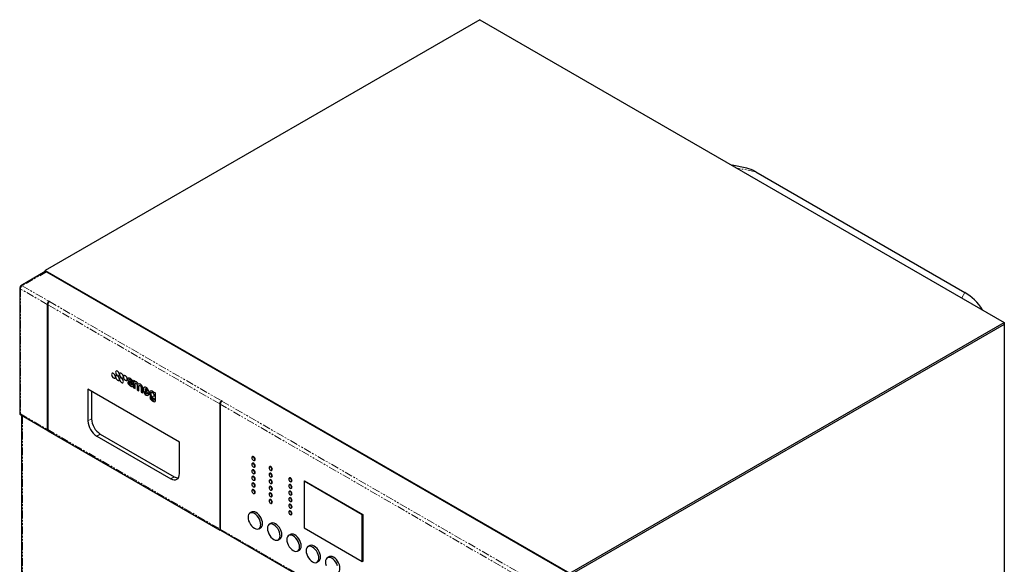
# Model space of a CAD drawing. Header units: millimetres. Extents: x 152 to 1861, y 166 to 2410.
# Tile 3 of 4: x 1070 to 1861, y 821 to 1259. Entities that reach past the tile are written whole.
import ezdxf

# ---------------------------------------------------------------- set-up
doc = ezdxf.new("R2010")
doc.units = ezdxf.units.MM
doc.linetypes.add('PHANTOM', pattern=[12.7, 6.35, -1.27, 1.27, -1.27, 1.27, -1.27])

msp = doc.modelspace()

# ---------------------------------------------------------------- linework, layer by layer
at = {"color": 7, "linetype": 'Continuous', "lineweight": 25}
for p, q in [((1440.06, 1258.94), (1090.89, 1057.37)), ((1440.06, 1258.94), (1861.49, 1015.65)), ((1654.61, 1139.52), (1642.79, 1141.9)), ((1661.76, 1136.66), (1829.65, 1039.74)), ((1090.95, 1056.44), (1071.36, 1045.14)), ((1090.89, 1056.41), (1090.89, 1057.37)), ((1090.89, 1057.37), (1512.32, 814.08)), ((1091.95, 1056.34), (1510.55, 814.69)), ((1070.36, 1043.4), (1070.36, 941.82)), ((1092.51, 1030.14), (1092.51, 929.7)), ((1092.87, 1029.93), (1092.87, 929.5)), ((1094.07, 1032.67), (1093.93, 1032.59)), ((1094.07, 1032.67), (1094.42, 1032.46)), ((1094.07, 1032.67), (1094.07, 1032.24)), ((1094.42, 1032.46), (1094.28, 1032.38)), ((1512.32, 814.08), (1861.49, 1015.65)), ((1861.49, 1014.01), (1512.32, 812.44)), ((1861.49, 1013.93), (1512.32, 812.36)), ((1861.42, 1013.97), (1861.49, 1013.93)), ((1861.49, 1015.65), (1861.49, 1014.01)), ((1861.49, 1013.93), (1861.49, 359.15)), ((1144.73, 974.75), (1144.66, 974.71)), ((1147.9, 976.58), (1147.83, 976.53)), ((1151.06, 974.75), (1150.99, 974.71)), ((1146.89, 970.86), (1146.96, 970.9)), ((1147.9, 972.92), (1147.83, 972.88)), ((1150.05, 972.68), (1150.12, 972.72)), ((1150.05, 969.03), (1150.12, 969.07)), ((1151.06, 971.1), (1150.99, 971.06)), ((1153.21, 970.86), (1153.28, 970.9)), ((1153.21, 967.2), (1153.28, 967.25)), ((1154.22, 972.92), (1154.15, 972.88)), ((1156.37, 969.03), (1156.45, 969.07)), ((1157.33, 967.68), (1157.26, 967.64)), ((1158.42, 966.98), (1157.26, 967.64)), ((1157.75, 970.86), (1157.58, 970.76)), ((1158.49, 967.02), (1158.42, 966.98)), ((1160.26, 968.23), (1161.41, 967.57)), ((1161.48, 967.61), (1161.41, 967.57)), ((1161.91, 969.01), (1161.84, 968.97)), ((1163.12, 968.23), (1161.84, 968.97)), ((1161.84, 968.97), (1161.84, 963.18)), ((1163.2, 968.27), (1163.12, 968.23)), ((1163.12, 967.72), (1163.12, 968.23)), ((1163.12, 962.44), (1163.12, 966.07)), ((1163.27, 967.81), (1163.2, 967.77)), ((1166.28, 966.07), (1166.21, 966.03)), ((1198.76, 919.4), (1125.22, 961.86)), ((1125.22, 961.86), (1125.22, 936.54)), ((1128.04, 960.22), (1128.04, 938.18)), ((1161, 964.14), (1161.16, 964.24)), ((1161.84, 963.18), (1163.12, 962.44)), ((1163.2, 962.48), (1163.12, 962.44)), ((1164.85, 965.08), (1164.85, 961.45)), ((1164.85, 961.45), (1166.13, 960.71)), ((1166.13, 960.71), (1166.13, 964.34)), ((1166.2, 960.75), (1166.13, 960.71)), ((1167.85, 963.34), (1167.85, 959.71)), ((1167.85, 959.71), (1169.14, 958.97)), ((1169.14, 958.97), (1169.14, 962.94)), ((1169.21, 959.01), (1169.14, 958.97)), ((1170.36, 963.49), (1170.19, 963.4)), ((1170.83, 960.39), (1174.34, 958.36)), ((1170.99, 961.7), (1170.92, 961.66)), ((1170.92, 961.66), (1172.95, 960.49)), ((1172.89, 958.62), (1172.82, 958.58)), ((1174.19, 957.78), (1172.82, 958.58)), ((1174.26, 957.83), (1174.19, 957.78)), ((1174.41, 958.41), (1174.34, 958.36)), ((1175.51, 960.56), (1175.34, 960.47)), ((1178.44, 959.46), (1178.37, 959.42)), ((1178.37, 959.42), (1178.37, 959.05)), ((1179.59, 958.72), (1178.37, 959.42)), ((1179.66, 958.76), (1179.59, 958.72)), ((1179.59, 952.78), (1179.59, 958.72)), ((1173.49, 956.98), (1173.66, 957.08)), ((1175.09, 955.46), (1175.01, 955.42)), ((1176.23, 954.72), (1175.01, 955.42)), ((1176.3, 954.76), (1176.23, 954.72)), ((1178.37, 954.59), (1178.37, 953.48)), ((1179.09, 951.92), (1179.26, 952.01)), ((1231.11, 950.13), (1231.11, 849.7)), ((1231.46, 949.93), (1231.46, 849.49)), ((1232.66, 952.66), (1232.52, 952.58)), ((1232.66, 952.66), (1233.01, 952.46)), ((1232.66, 952.66), (1232.66, 952.23)), ((1233.01, 952.46), (1232.87, 952.38)), ((1070.36, 941.82), (1092.93, 928.79)), ((1071.92, 940.92), (1071.92, 527.43)), ((1093.28, 928.58), (1231.52, 848.78)), ((1135.12, 925.93), (1194.51, 891.64)), ((1132.29, 924.3), (1191.68, 890.01)), ((1198.76, 894.09), (1198.76, 919.4)), ((1257.89, 907.84), (1257.25, 907.47)), ((1257.89, 902.54), (1257.25, 902.17)), ((1258.85, 904.7), (1259.49, 905.07)), ((1257.89, 897.23), (1257.25, 896.86)), ((1258.85, 899.39), (1259.49, 899.76)), ((1258.85, 894.09), (1259.49, 894.46)), ((1271.68, 899.88), (1271.03, 899.51)), ((1271.68, 894.58), (1271.03, 894.21)), ((1272.63, 896.74), (1273.28, 897.11)), ((1257.89, 891.92), (1257.25, 891.55)), ((1257.89, 886.61), (1257.25, 886.24)), ((1258.85, 888.78), (1259.49, 889.15)), ((1271.68, 889.27), (1271.03, 888.9)), ((1272.63, 891.43), (1273.28, 891.8)), ((1272.63, 886.13), (1273.28, 886.5)), ((1287.52, 890.74), (1286.87, 890.37)), ((1288.47, 887.6), (1289.11, 887.97)), ((1298.99, 888), (1299.41, 888.24)), ((1345.66, 861.06), (1298.99, 888)), ((1298.99, 888), (1298.99, 850.44)), ((1299.27, 888.32), (1346.08, 861.3)), ((1299.27, 888.16), (1299.27, 888.32)), ((1257.89, 881.31), (1257.25, 880.94)), ((1258.85, 883.47), (1259.49, 883.84)), ((1258.85, 878.16), (1259.49, 878.53)), ((1271.68, 883.96), (1271.03, 883.59)), ((1271.68, 878.65), (1271.03, 878.28)), ((1272.63, 880.82), (1273.28, 881.19)), ((1287.52, 885.43), (1286.87, 885.06)), ((1287.52, 880.12), (1286.87, 879.75)), ((1288.47, 882.29), (1289.11, 882.66)), ((1271.68, 873.35), (1271.03, 872.98)), ((1272.63, 875.51), (1273.28, 875.88)), ((1272.63, 870.2), (1273.28, 870.57)), ((1287.52, 874.82), (1286.87, 874.45)), ((1288.47, 876.98), (1289.11, 877.35)), ((1288.47, 871.68), (1289.11, 872.05)), ((1256.73, 863.17), (1255.32, 862.36)), ((1287.52, 869.51), (1286.87, 869.14)), ((1287.52, 864.2), (1286.87, 863.83)), ((1288.47, 866.37), (1289.11, 866.74)), ((1288.47, 861.06), (1289.11, 861.43)), ((1345.66, 861.06), (1346.08, 861.3)), ((1345.66, 823.5), (1345.66, 861.06)), ((1346.08, 861.3), (1346.08, 823.58)), ((1231.87, 848.58), (1490.97, 699)), ((1262.57, 849.8), (1263.98, 850.62)), ((1272.29, 854.19), (1270.88, 853.38)), ((1298.99, 850.44), (1345.66, 823.5)), ((1278.13, 840.82), (1279.54, 841.64)), ((1287.85, 845.21), (1286.43, 844.4)), ((1293.68, 831.84), (1295.1, 832.66)), ((1303.4, 836.23), (1301.99, 835.42)), ((1309.24, 822.86), (1310.65, 823.68)), ((1318.96, 827.25), (1317.55, 826.44)), ((1345.66, 823.5), (1346.08, 823.74)), ((1346.08, 823.58), (1345.94, 823.66))]:
    msp.add_line(p, q, dxfattribs=at)
at = {"color": 250, "linetype": 'PHANTOM', "lineweight": 18}
for p, q in [((1661.76, 1136.66), (1646.59, 1139.71)), ((1091.95, 1056.34), (1072.36, 1045.04)), ((1072.36, 1045.04), (1093.93, 1032.59)), ((1092.51, 1030.14), (1070.95, 1042.59)), ((1070.95, 1042.59), (1070.95, 942.15)), ((1827.34, 1035.36), (1829.65, 1039.74)), ((1231.11, 950.13), (1092.87, 1029.93)), ((1094.28, 1032.38), (1232.52, 952.58)), ((1158.76, 968.73), (1158.69, 968.69)), ((1159.3, 968.15), (1159.23, 968.11)), ((1159.93, 967.69), (1159.86, 967.65)), ((1161.06, 966.7), (1160.99, 966.66)), ((1161.54, 965.82), (1161.47, 965.78)), ((1163.2, 966.12), (1163.12, 966.07)), ((1166.2, 964.38), (1166.13, 964.34)), ((1169.21, 962.98), (1169.14, 962.94)), ((1179.66, 952.82), (1179.59, 952.78)), ((1489.55, 800.93), (1231.46, 949.93)), ((1232.87, 952.38), (1490.97, 803.38)), ((1070.95, 942.15), (1092.51, 929.7)), ((1072.5, 940.58), (1072.5, 526.62)), ((1128.04, 938.18), (1125.22, 936.54)), ((1092.87, 929.5), (1231.11, 849.7)), ((1135.12, 925.93), (1132.29, 924.3)), ((1194.51, 891.64), (1191.68, 890.01)), ((1231.46, 849.49), (1489.55, 700.5))]:
    msp.add_line(p, q, dxfattribs=at)
at = {"color": 7, "linetype": 'Continuous', "lineweight": 25, "flags": 128}
for points in [[(1147.35, 971.87), (1147.23, 972.64), (1146.89, 973.42), (1146.38, 974.11), (1145.77, 974.6), (1145.17, 974.81), (1144.66, 974.71), (1144.32, 974.32), (1144.2, 973.69), (1144.32, 972.93), (1144.66, 972.14), (1145.17, 971.45), (1145.77, 970.97), (1146.38, 970.76), (1146.89, 970.86), (1147.23, 971.25), (1147.35, 971.87)], [(1150.51, 973.7), (1150.39, 974.47), (1150.05, 975.25), (1149.54, 975.94), (1148.94, 976.42), (1148.34, 976.63), (1147.83, 976.53), (1147.48, 976.14), (1147.36, 975.52), (1147.48, 974.75), (1147.83, 973.97), (1148.34, 973.28), (1148.94, 972.79), (1149.54, 972.58), (1150.05, 972.68), (1150.39, 973.08), (1150.51, 973.7)], [(1153.67, 971.88), (1153.55, 972.64), (1153.21, 973.42), (1152.7, 974.11), (1152.1, 974.6), (1151.5, 974.81), (1150.99, 974.71), (1150.65, 974.32), (1150.53, 973.69), (1150.65, 972.93), (1150.99, 972.14), (1151.5, 971.45), (1152.1, 970.97), (1152.7, 970.76), (1153.21, 970.86), (1153.55, 971.25), (1153.67, 971.88)], [(1150.51, 970.05), (1150.39, 970.81), (1150.05, 971.6), (1149.54, 972.29), (1148.94, 972.77), (1148.34, 972.98), (1147.83, 972.88), (1147.48, 972.49), (1147.36, 971.86), (1147.48, 971.1), (1147.83, 970.31), (1148.34, 969.63), (1148.94, 969.14), (1149.54, 968.93), (1150.05, 969.03), (1150.39, 969.42), (1150.51, 970.05)], [(1153.67, 968.22), (1153.55, 968.99), (1153.21, 969.77), (1152.7, 970.46), (1152.1, 970.95), (1151.5, 971.15), (1150.99, 971.06), (1150.65, 970.66), (1150.53, 970.04), (1150.65, 969.27), (1150.99, 968.49), (1151.5, 967.8), (1152.1, 967.31), (1152.7, 967.11), (1153.21, 967.2), (1153.55, 967.6), (1153.67, 968.22)], [(1156.84, 970.05), (1156.72, 970.81), (1156.37, 971.6), (1155.86, 972.29), (1155.26, 972.77), (1154.66, 972.98), (1154.15, 972.88), (1153.81, 972.49), (1153.69, 971.86), (1153.81, 971.1), (1154.15, 970.31), (1154.66, 969.63), (1155.26, 969.14), (1155.86, 968.93), (1156.37, 969.03), (1156.72, 969.42), (1156.84, 970.05)], [(1165.92, 965.76), (1165.68, 966.28), (1165.37, 966.77), (1165, 967.2), (1164.6, 967.53), (1164.19, 967.77), (1163.79, 967.88), (1163.43, 967.86), (1163.12, 967.72)], [(1163.12, 966.07), (1163.19, 966.42), (1163.38, 966.63), (1163.66, 966.69), (1163.99, 966.57), (1164.31, 966.31), (1164.59, 965.93), (1164.78, 965.5), (1164.85, 965.08)], [(1169.14, 962.94), (1169.05, 963.63), (1168.78, 964.35), (1168.37, 965.03), (1167.86, 965.59), (1167.3, 965.98), (1166.75, 966.14), (1166.28, 966.06), (1165.92, 965.76)], [(1166.13, 964.34), (1166.2, 964.68), (1166.38, 964.9), (1166.66, 964.95), (1166.99, 964.84), (1167.32, 964.57), (1167.6, 964.19), (1167.79, 963.76), (1167.85, 963.34)], [(1259.18, 905.43), (1259.09, 905.98), (1258.85, 906.55), (1258.48, 907.05), (1258.05, 907.39), (1257.61, 907.55), (1257.25, 907.47), (1257, 907.19), (1256.92, 906.74), (1257, 906.19), (1257.25, 905.63), (1257.61, 905.13), (1258.05, 904.78), (1258.48, 904.63), (1258.85, 904.7), (1259.09, 904.98), (1259.18, 905.43)], [(1259.18, 900.13), (1259.09, 900.68), (1258.85, 901.24), (1258.48, 901.74), (1258.05, 902.09), (1257.61, 902.24), (1257.25, 902.17), (1257, 901.88), (1256.92, 901.43), (1257, 900.88), (1257.25, 900.32), (1257.61, 899.82), (1258.05, 899.47), (1258.48, 899.32), (1258.85, 899.39), (1259.09, 899.68), (1259.18, 900.13)], [(1259.6, 905.6), (1259.51, 906.18), (1259.25, 906.78), (1258.86, 907.31), (1258.4, 907.68), (1257.94, 907.84), (1257.55, 907.76), (1257.31, 907.51)], [(1259.6, 900.29), (1259.51, 900.87), (1259.25, 901.48), (1258.86, 902), (1258.4, 902.37), (1257.94, 902.53), (1257.55, 902.46), (1257.31, 902.2)], [(1258.91, 904.74), (1259.25, 904.82), (1259.51, 905.12), (1259.6, 905.6)], [(1191.68, 890.01), (1193.06, 889.37), (1194.39, 889.07), (1195.61, 889.12), (1196.68, 889.51), (1197.56, 890.24), (1198.22, 891.28), (1198.62, 892.58), (1198.76, 894.09)], [(1259.18, 894.82), (1259.09, 895.37), (1258.85, 895.94), (1258.48, 896.43), (1258.05, 896.78), (1257.61, 896.93), (1257.25, 896.86), (1257, 896.58), (1256.92, 896.13), (1257, 895.58), (1257.25, 895.01), (1257.61, 894.52), (1258.05, 894.17), (1258.48, 894.02), (1258.85, 894.09), (1259.09, 894.37), (1259.18, 894.82)], [(1259.6, 894.98), (1259.51, 895.57), (1259.25, 896.17), (1258.86, 896.69), (1258.4, 897.07), (1257.94, 897.23), (1257.55, 897.15), (1257.31, 896.9)], [(1258.91, 899.43), (1259.25, 899.51), (1259.51, 899.81), (1259.6, 900.29)], [(1258.91, 894.13), (1259.25, 894.2), (1259.51, 894.5), (1259.6, 894.98)], [(1272.97, 897.47), (1272.88, 898.02), (1272.63, 898.59), (1272.27, 899.09), (1271.83, 899.43), (1271.4, 899.59), (1271.03, 899.51), (1270.79, 899.23), (1270.7, 898.78), (1270.79, 898.23), (1271.03, 897.67), (1271.4, 897.17), (1271.83, 896.82), (1272.27, 896.67), (1272.63, 896.74), (1272.88, 897.02), (1272.97, 897.47)], [(1272.97, 892.17), (1272.88, 892.72), (1272.63, 893.28), (1272.27, 893.78), (1271.83, 894.13), (1271.4, 894.28), (1271.03, 894.21), (1270.79, 893.92), (1270.7, 893.47), (1270.79, 892.92), (1271.03, 892.36), (1271.4, 891.86), (1271.83, 891.51), (1272.27, 891.36), (1272.63, 891.43), (1272.88, 891.72), (1272.97, 892.17)], [(1273.39, 897.64), (1273.3, 898.22), (1273.04, 898.82), (1272.65, 899.35), (1272.19, 899.72), (1271.73, 899.88), (1271.34, 899.8), (1271.1, 899.55)], [(1273.39, 892.33), (1273.3, 892.91), (1273.04, 893.52), (1272.65, 894.04), (1272.19, 894.41), (1271.73, 894.57), (1271.34, 894.5), (1271.1, 894.24)], [(1272.7, 896.78), (1273.04, 896.86), (1273.3, 897.16), (1273.39, 897.64)], [(1259.18, 889.51), (1259.09, 890.06), (1258.85, 890.63), (1258.48, 891.12), (1258.05, 891.47), (1257.61, 891.62), (1257.25, 891.55), (1257, 891.27), (1256.92, 890.82), (1257, 890.27), (1257.25, 889.7), (1257.61, 889.21), (1258.05, 888.86), (1258.48, 888.71), (1258.85, 888.78), (1259.09, 889.06), (1259.18, 889.51)], [(1259.18, 884.2), (1259.09, 884.75), (1258.85, 885.32), (1258.48, 885.82), (1258.05, 886.16), (1257.61, 886.31), (1257.25, 886.24), (1257, 885.96), (1256.92, 885.51), (1257, 884.96), (1257.25, 884.4), (1257.61, 883.9), (1258.05, 883.55), (1258.48, 883.4), (1258.85, 883.47), (1259.09, 883.75), (1259.18, 884.2)], [(1259.6, 889.68), (1259.51, 890.26), (1259.25, 890.86), (1258.86, 891.39), (1258.4, 891.76), (1257.94, 891.92), (1257.55, 891.84), (1257.31, 891.59)], [(1259.6, 884.37), (1259.51, 884.95), (1259.25, 885.55), (1258.86, 886.08), (1258.4, 886.45), (1257.94, 886.61), (1257.55, 886.53), (1257.31, 886.28)], [(1258.91, 888.82), (1259.25, 888.9), (1259.51, 889.2), (1259.6, 889.68)], [(1272.97, 886.86), (1272.88, 887.41), (1272.63, 887.98), (1272.27, 888.47), (1271.83, 888.82), (1271.4, 888.97), (1271.03, 888.9), (1270.79, 888.62), (1270.7, 888.17), (1270.79, 887.62), (1271.03, 887.05), (1271.4, 886.56), (1271.83, 886.21), (1272.27, 886.06), (1272.63, 886.13), (1272.88, 886.41), (1272.97, 886.86)], [(1273.39, 887.02), (1273.3, 887.61), (1273.04, 888.21), (1272.65, 888.73), (1272.19, 889.11), (1271.73, 889.27), (1271.34, 889.19), (1271.1, 888.94)], [(1272.7, 891.47), (1273.04, 891.55), (1273.3, 891.85), (1273.39, 892.33)], [(1272.7, 886.17), (1273.04, 886.24), (1273.3, 886.54), (1273.39, 887.02)], [(1288.81, 888.33), (1288.72, 888.88), (1288.47, 889.45), (1288.11, 889.94), (1287.67, 890.29), (1287.24, 890.44), (1286.87, 890.37), (1286.63, 890.09), (1286.54, 889.64), (1286.63, 889.09), (1286.87, 888.52), (1287.24, 888.03), (1287.67, 887.68), (1288.11, 887.53), (1288.47, 887.6), (1288.72, 887.88), (1288.81, 888.33)], [(1289.23, 888.49), (1289.14, 889.08), (1288.88, 889.68), (1288.49, 890.21), (1288.03, 890.58), (1287.57, 890.74), (1287.18, 890.66), (1286.94, 890.41)], [(1288.54, 887.64), (1288.88, 887.72), (1289.14, 888.02), (1289.23, 888.49)], [(1259.18, 878.9), (1259.09, 879.45), (1258.85, 880.01), (1258.48, 880.51), (1258.05, 880.86), (1257.61, 881.01), (1257.25, 880.94), (1257, 880.65), (1256.92, 880.2), (1257, 879.65), (1257.25, 879.09), (1257.61, 878.59), (1258.05, 878.24), (1258.48, 878.09), (1258.85, 878.16), (1259.09, 878.45), (1259.18, 878.9)], [(1259.6, 879.06), (1259.51, 879.64), (1259.25, 880.25), (1258.86, 880.77), (1258.4, 881.14), (1257.94, 881.3), (1257.55, 881.23), (1257.31, 880.97)], [(1258.91, 883.51), (1259.25, 883.59), (1259.51, 883.89), (1259.6, 884.37)], [(1258.91, 878.2), (1259.25, 878.28), (1259.51, 878.58), (1259.6, 879.06)], [(1272.97, 881.55), (1272.88, 882.1), (1272.63, 882.67), (1272.27, 883.16), (1271.83, 883.51), (1271.4, 883.66), (1271.03, 883.59), (1270.79, 883.31), (1270.7, 882.86), (1270.79, 882.31), (1271.03, 881.74), (1271.4, 881.25), (1271.83, 880.9), (1272.27, 880.75), (1272.63, 880.82), (1272.88, 881.1), (1272.97, 881.55)], [(1272.97, 876.24), (1272.88, 876.79), (1272.63, 877.36), (1272.27, 877.86), (1271.83, 878.2), (1271.4, 878.35), (1271.03, 878.28), (1270.79, 878), (1270.7, 877.55), (1270.79, 877), (1271.03, 876.44), (1271.4, 875.94), (1271.83, 875.59), (1272.27, 875.44), (1272.63, 875.51), (1272.88, 875.79), (1272.97, 876.24)], [(1273.39, 881.72), (1273.3, 882.3), (1273.04, 882.9), (1272.65, 883.43), (1272.19, 883.8), (1271.73, 883.96), (1271.34, 883.88), (1271.1, 883.63)], [(1273.39, 876.41), (1273.3, 876.99), (1273.04, 877.59), (1272.65, 878.12), (1272.19, 878.49), (1271.73, 878.65), (1271.34, 878.57), (1271.1, 878.32)], [(1272.7, 880.86), (1273.04, 880.94), (1273.3, 881.24), (1273.39, 881.72)], [(1288.81, 883.02), (1288.72, 883.57), (1288.47, 884.14), (1288.11, 884.63), (1287.67, 884.98), (1287.24, 885.13), (1286.87, 885.06), (1286.63, 884.78), (1286.54, 884.33), (1286.63, 883.78), (1286.87, 883.21), (1287.24, 882.72), (1287.67, 882.37), (1288.11, 882.22), (1288.47, 882.29), (1288.72, 882.57), (1288.81, 883.02)], [(1288.81, 877.72), (1288.72, 878.27), (1288.47, 878.83), (1288.11, 879.33), (1287.67, 879.68), (1287.24, 879.83), (1286.87, 879.75), (1286.63, 879.47), (1286.54, 879.02), (1286.63, 878.47), (1286.87, 877.91), (1287.24, 877.41), (1287.67, 877.06), (1288.11, 876.91), (1288.47, 876.98), (1288.72, 877.27), (1288.81, 877.72)], [(1289.23, 883.19), (1289.14, 883.77), (1288.88, 884.37), (1288.49, 884.9), (1288.03, 885.27), (1287.57, 885.43), (1287.18, 885.35), (1286.94, 885.1)], [(1289.23, 877.88), (1289.14, 878.46), (1288.88, 879.06), (1288.49, 879.59), (1288.03, 879.96), (1287.57, 880.12), (1287.18, 880.05), (1286.94, 879.79)], [(1288.54, 882.33), (1288.88, 882.41), (1289.14, 882.71), (1289.23, 883.19)], [(1272.97, 870.94), (1272.88, 871.49), (1272.63, 872.05), (1272.27, 872.55), (1271.83, 872.9), (1271.4, 873.05), (1271.03, 872.98), (1270.79, 872.69), (1270.7, 872.24), (1270.79, 871.69), (1271.03, 871.13), (1271.4, 870.63), (1271.83, 870.28), (1272.27, 870.13), (1272.63, 870.2), (1272.88, 870.49), (1272.97, 870.94)], [(1273.39, 871.1), (1273.3, 871.68), (1273.04, 872.29), (1272.65, 872.81), (1272.19, 873.18), (1271.73, 873.34), (1271.34, 873.27), (1271.1, 873.01)], [(1272.7, 875.55), (1273.04, 875.63), (1273.3, 875.93), (1273.39, 876.41)], [(1272.7, 870.24), (1273.04, 870.32), (1273.3, 870.62), (1273.39, 871.1)], [(1288.81, 872.41), (1288.72, 872.96), (1288.47, 873.52), (1288.11, 874.02), (1287.67, 874.37), (1287.24, 874.52), (1286.87, 874.45), (1286.63, 874.17), (1286.54, 873.71), (1286.63, 873.17), (1286.87, 872.6), (1287.24, 872.1), (1287.67, 871.76), (1288.11, 871.6), (1288.47, 871.68), (1288.72, 871.96), (1288.81, 872.41)], [(1289.23, 872.57), (1289.14, 873.16), (1288.88, 873.76), (1288.49, 874.28), (1288.03, 874.65), (1287.57, 874.81), (1287.18, 874.74), (1286.94, 874.49)], [(1288.54, 877.02), (1288.88, 877.1), (1289.14, 877.4), (1289.23, 877.88)], [(1288.54, 871.71), (1288.88, 871.79), (1289.14, 872.09), (1289.23, 872.57)], [(1264.07, 853.12), (1263.94, 854.51), (1263.56, 855.98), (1262.95, 857.46), (1262.14, 858.86), (1261.17, 860.13), (1260.09, 861.19), (1258.94, 862), (1257.8, 862.51), (1256.72, 862.7), (1255.75, 862.55), (1254.94, 862.08), (1254.33, 861.31), (1253.95, 860.28), (1253.82, 859.04), (1253.95, 857.65), (1254.33, 856.18), (1254.94, 854.7), (1255.75, 853.3), (1256.72, 852.03), (1257.8, 850.97), (1258.94, 850.16), (1260.09, 849.65), (1261.17, 849.46), (1262.14, 849.61), (1262.95, 850.07), (1263.56, 850.84), (1263.94, 851.88), (1264.07, 853.12)], [(1263.98, 850.62), (1264.37, 850.89), (1264.98, 851.66), (1265.36, 852.69), (1265.49, 853.94), (1265.36, 855.33), (1264.98, 856.8), (1264.37, 858.27), (1263.55, 859.68), (1262.58, 860.95), (1261.5, 862.01), (1260.36, 862.82), (1259.22, 863.33), (1258.13, 863.51), (1257.16, 863.37), (1256.73, 863.17)], [(1288.81, 867.1), (1288.72, 867.65), (1288.47, 868.22), (1288.11, 868.71), (1287.67, 869.06), (1287.24, 869.21), (1286.87, 869.14), (1286.63, 868.86), (1286.54, 868.41), (1286.63, 867.86), (1286.87, 867.29), (1287.24, 866.8), (1287.67, 866.45), (1288.11, 866.3), (1288.47, 866.37), (1288.72, 866.65), (1288.81, 867.1)], [(1288.81, 861.79), (1288.72, 862.34), (1288.47, 862.91), (1288.11, 863.4), (1287.67, 863.75), (1287.24, 863.9), (1286.87, 863.83), (1286.63, 863.55), (1286.54, 863.1), (1286.63, 862.55), (1286.87, 861.98), (1287.24, 861.49), (1287.67, 861.14), (1288.11, 860.99), (1288.47, 861.06), (1288.72, 861.34), (1288.81, 861.79)], [(1289.23, 867.26), (1289.14, 867.85), (1288.88, 868.45), (1288.49, 868.98), (1288.03, 869.35), (1287.57, 869.51), (1287.18, 869.43), (1286.94, 869.18)], [(1289.23, 861.96), (1289.14, 862.54), (1288.88, 863.14), (1288.49, 863.67), (1288.03, 864.04), (1287.57, 864.2), (1287.18, 864.12), (1286.94, 863.87)], [(1288.54, 866.41), (1288.88, 866.49), (1289.14, 866.79), (1289.23, 867.26)], [(1279.54, 841.64), (1279.92, 841.91), (1280.53, 842.68), (1280.91, 843.71), (1281.04, 844.96), (1280.91, 846.35), (1280.53, 847.82), (1279.92, 849.29), (1279.11, 850.7), (1278.14, 851.96), (1277.06, 853.03), (1275.91, 853.84), (1274.77, 854.35), (1273.69, 854.53), (1272.72, 854.39), (1272.29, 854.19)], [(1288.54, 861.1), (1288.88, 861.18), (1289.14, 861.48), (1289.23, 861.96)], [(1279.63, 844.14), (1279.5, 845.53), (1279.12, 847), (1278.51, 848.48), (1277.7, 849.88), (1276.73, 851.15), (1275.64, 852.21), (1274.5, 853.02), (1273.36, 853.53), (1272.28, 853.72), (1271.3, 853.57), (1270.49, 853.1), (1269.88, 852.33), (1269.5, 851.3), (1269.37, 850.06), (1269.5, 848.67), (1269.88, 847.2), (1270.49, 845.72), (1271.3, 844.32), (1272.28, 843.05), (1273.36, 841.99), (1274.5, 841.18), (1275.64, 840.67), (1276.73, 840.48), (1277.7, 840.63), (1278.51, 841.09), (1279.12, 841.86), (1279.5, 842.9), (1279.63, 844.14)], [(1295.18, 835.16), (1295.06, 836.55), (1294.68, 838.02), (1294.07, 839.5), (1293.25, 840.9), (1292.28, 842.17), (1291.2, 843.23), (1290.06, 844.04), (1288.92, 844.55), (1287.83, 844.74), (1286.86, 844.59), (1286.05, 844.12), (1285.44, 843.35), (1285.06, 842.32), (1284.93, 841.08), (1285.06, 839.69), (1285.44, 838.22), (1286.05, 836.74), (1286.86, 835.34), (1287.83, 834.07), (1288.92, 833.01), (1290.06, 832.2), (1291.2, 831.69), (1292.28, 831.5), (1293.25, 831.64), (1294.07, 832.11), (1294.68, 832.88), (1295.06, 833.92), (1295.18, 835.16)], [(1295.1, 832.66), (1295.48, 832.93), (1296.09, 833.7), (1296.47, 834.73), (1296.6, 835.98), (1296.47, 837.37), (1296.09, 838.84), (1295.48, 840.31), (1294.67, 841.72), (1293.7, 842.98), (1292.61, 844.05), (1291.47, 844.85), (1290.33, 845.36), (1289.25, 845.55), (1288.27, 845.41), (1287.85, 845.21)], [(1310.74, 826.18), (1310.61, 827.57), (1310.23, 829.04), (1309.62, 830.52), (1308.81, 831.92), (1307.84, 833.19), (1306.75, 834.25), (1305.61, 835.06), (1304.47, 835.57), (1303.39, 835.76), (1302.42, 835.61), (1301.61, 835.14), (1300.99, 834.37), (1300.62, 833.34), (1300.49, 832.1), (1300.62, 830.71), (1300.99, 829.24), (1301.61, 827.76), (1302.42, 826.35), (1303.39, 825.09), (1304.47, 824.02), (1305.61, 823.22), (1306.75, 822.71), (1307.84, 822.52), (1308.81, 822.66), (1309.62, 823.13), (1310.23, 823.9), (1310.61, 824.94), (1310.74, 826.18)], [(1310.65, 823.68), (1311.04, 823.95), (1311.65, 824.72), (1312.03, 825.75), (1312.15, 826.99), (1312.03, 828.39), (1311.65, 829.86), (1311.04, 831.33), (1310.22, 832.74), (1309.25, 834), (1308.17, 835.07), (1307.03, 835.87), (1305.89, 836.38), (1304.8, 836.57), (1303.83, 836.43), (1303.4, 836.23)], [(1325.79, 820.06), (1325.18, 821.53), (1324.37, 822.94), (1323.39, 824.21), (1322.31, 825.27), (1321.17, 826.08), (1320.03, 826.59), (1318.95, 826.78), (1317.97, 826.63), (1317.16, 826.16), (1316.55, 825.39), (1316.17, 824.36), (1316.04, 823.12), (1316.17, 821.73), (1316.55, 820.26)], [(1326.21, 814.69), (1326.59, 814.97), (1327.2, 815.74), (1327.58, 816.77), (1327.71, 818.01), (1327.58, 819.41), (1327.2, 820.88), (1326.59, 822.35), (1325.78, 823.76), (1324.81, 825.02), (1323.72, 826.09), (1322.58, 826.89), (1321.44, 827.4), (1320.36, 827.59), (1319.39, 827.45), (1318.96, 827.25)]]:
    msp.add_lwpolyline(points, dxfattribs=at)
at = {"color": 7, "linetype": 'Continuous', "lineweight": 25}
for centre, radius, start, end in [((1091.36, 1055.53), 1.01, 54.38609, 114.30411), ((1072.36, 1043.4), 2, 119.99731, 180), ((1095.58, 1030), 3.07, 122.60602, 177.39447), ((1095.94, 1029.79), 3.07, 122.60602, 177.39447), ((1159.6, 969.78), 2.24, 208.70872, 218.77111), ((1163.11, 972.55), 6.71, 218.3849, 234.4957), ((1161.42, 970.7), 3.39, 216.30926, 229.83349), ((1154.72, 960.69), 7.81, 45.94331, 54.90603), ((1163.04, 972.65), 5.93, 230.0577, 237.56638), ((1156.96, 963.17), 5.34, 40.85061, 57.05612), ((1159.59, 965.71), 0.825, 2.90762, 46.40157), ((1159.29, 965.17), 2.26, 15.79336, 41.25212), ((1234.18, 949.99), 3.07, 122.60602, 177.39447), ((1234.53, 949.79), 3.07, 122.60602, 177.39447), ((1140.57, 937.24), 15.37, 182.6054, 237.3946), ((1143.4, 938.88), 15.37, 182.6054, 237.3946), ((1093.4, 929.57), 0.902, 171.4018, 251.58411), ((1093.85, 929.39), 0.986, 173.70044, 234.9846), ((1197.8, 896.79), 6.11, 237.47059, 270.89394), ((1232, 849.56), 0.902, 171.4018, 251.58411), ((1232.44, 849.38), 0.986, 173.70044, 234.9846)]:
    msp.add_arc(centre, radius, start, end, dxfattribs=at)
at = {"color": 250, "linetype": 'PHANTOM', "lineweight": 18}
for centre, radius, start, end in [((1074.02, 1042.45), 3.07, 122.60602, 177.39447), ((1071.77, 1044.22), 1.01, 54.38609, 114.30411), ((1071.36, 1043.5), 1.01, 185.69639, 245.62562)]:
    msp.add_arc(centre, radius, start, end, dxfattribs=at)
at = {"color": 7, "linetype": 'Continuous', "lineweight": 25}
for centre, major_axis, ratio, start_param, end_param in [((1667.51, 1106.34), (-20.52, 32.14), 0.456157, 5.562462, 5.86935), ((1822.95, 1016.6), (-20.57, 23.07), 0.72525, 4.47736, 5.139786), ((1159.33, 968.77), (-1.79, 1.95), 0.536828, 3.669948, 7.423181), ((1159.41, 966.4), (-1.81, 2.11), 0.549513, 0.570337, 4.004113), ((1159.33, 968.84), (0.834, -0.805), 0.507872, 0.353017, 4.396022), ((1159.41, 966.33), (-0.864, 0.936), 0.535947, 0.439215, 3.667335), ((1171.93, 960.25), (-1.57, 3.25), 0.573326, 3.848424, 9.905064), ((1171.93, 960.25), (-0.55, 1.91), 0.526078, 1.347985, 3.520643), ((1171.93, 960.25), (-0.55, 1.91), 0.526078, 4.68698, 6.882432), ((1177.01, 957.61), (-1.54, 2.94), 0.576071, 4.909979, 9.322362), ((1177.3, 954.1), (2.05, -2), 0.510718, 3.603361, 6.744954), ((1177.3, 954.1), (1.01, -0.8), 0.428074, 3.466559, 6.608151), ((1072.36, 942.97), (2, 1.15), 0.00007, 2.356154, 3.141552)]:
    msp.add_ellipse(centre, major_axis=major_axis, ratio=ratio, start_param=start_param, end_param=end_param, dxfattribs=at)
msp.add_ellipse((1177.01, 957.61), major_axis=(-0.53, 1.95), ratio=0.519266, dxfattribs=at)

doc.saveas('drawing.dxf')
